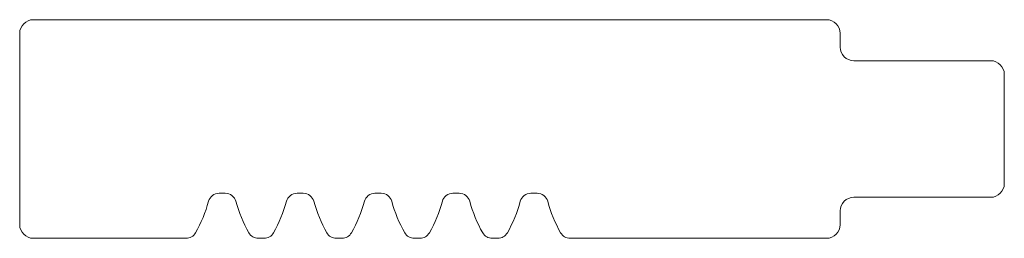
# Model space of a CAD drawing. Header units: millimetres. Extents: x -74 to 286, y 183 to 263.
import ezdxf

# ---------------------------------------------------------------- set-up
doc = ezdxf.new("R2010")
doc.units = ezdxf.units.MM

msp = doc.modelspace()

# ---------------------------------------------------------------- linework, layer by layer
at = {"color": 7, "linetype": 'Continuous', "lineweight": 15}
for p, q in [((220.94, 263), (-69.06, 263)), ((-74.06, 258), (-74.06, 188)), ((225.94, 253), (225.94, 258)), ((280.94, 248), (230.94, 248)), ((285.94, 203), (285.94, 243)), ((-1.16, 199.49), (1.13, 199.49)), ((27.34, 199.49), (29.63, 199.49)), ((55.84, 199.49), (58.13, 199.49)), ((84.34, 199.49), (86.63, 199.49)), ((112.84, 199.49), (115.13, 199.49)), ((230.94, 198), (280.94, 198)), ((225.94, 188), (225.94, 193)), ((-69.06, 183), (-13.24, 183)), ((13.21, 183), (15.26, 183)), ((41.71, 183), (43.76, 183)), ((70.21, 183), (72.26, 183)), ((98.71, 183), (100.76, 183)), ((127.21, 183), (220.94, 183))]:
    msp.add_line(p, q, dxfattribs=at)
for centre, radius, start, end in [((-69.06, 258), 5, 90, 180), ((220.94, 258), 5, 0, 90), ((230.94, 253), 5, 180, 270), ((280.94, 243), 5, 0, 90), ((280.94, 203), 5, 270, 0), ((-1.16, 195.49), 4, 90, 164.7855), ((1.13, 195.49), 4, 15.2145, 90), ((27.34, 195.49), 4, 90, 164.7855), ((29.63, 195.49), 4, 15.2145, 90), ((55.84, 195.49), 4, 90, 164.7855), ((58.13, 195.49), 4, 15.2145, 90), ((84.34, 195.49), 4, 90, 164.7855), ((86.63, 195.49), 4, 15.2145, 90), ((112.84, 195.49), 4, 90, 164.7855), ((115.13, 195.49), 4, 15.2145, 90), ((230.94, 193), 5, 90, 180), ((-53.27, 209.66), 50, 330.4835, 344.7855), ((53.24, 209.66), 50, 195.2145, 209.5165), ((-24.77, 209.66), 50, 330.4835, 344.7855), ((81.74, 209.66), 50, 195.2145, 209.5165), ((3.73, 209.66), 50, 330.4835, 344.7855), ((110.24, 209.66), 50, 195.2145, 209.5165), ((32.23, 209.66), 50, 330.4835, 344.7855), ((138.74, 209.66), 50, 195.2145, 209.5165), ((60.73, 209.66), 50, 330.4835, 344.7855), ((167.24, 209.66), 50, 195.2145, 209.5165), ((-69.06, 188), 5, 180, 270), ((220.94, 188), 5, 270, 0), ((-13.24, 187), 4, 270, 330.4835), ((13.21, 187), 4, 209.5165, 270), ((15.26, 187), 4, 270, 330.4835), ((41.71, 187), 4, 209.5165, 270), ((43.76, 187), 4, 270, 330.4835), ((70.21, 187), 4, 209.5165, 270), ((72.26, 187), 4, 270, 330.4835), ((98.71, 187), 4, 209.5165, 270), ((100.76, 187), 4, 270, 330.4835), ((127.21, 187), 4, 209.5165, 270)]:
    msp.add_arc(centre, radius, start, end, dxfattribs=at)

doc.saveas('drawing.dxf')
